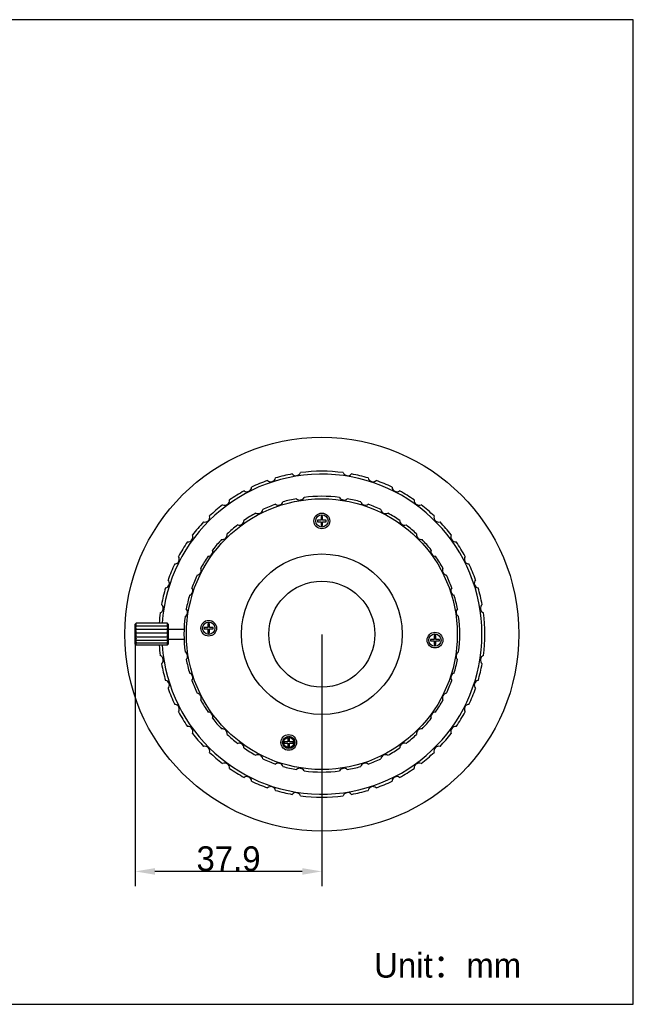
# Model space of a CAD drawing. Header units: millimetres. Extents: x 16567 to 19067, y 2074 to 4074.
# Tile 11 of 11: x 17821 to 19067, y 2074 to 4074. Entities that reach past the tile are written whole.
import ezdxf

# ---------------------------------------------------------------- set-up
doc = ezdxf.new("R2010")
doc.units = ezdxf.units.MM
doc.layers.add('標注線', color=7, linetype='Continuous')
doc.dimstyles.new('ISO-25', dxfattribs={"dimtxt": 2.5, "dimasz": 40, "dimexe": 30, "dimexo": 0.625, "dimtad": 1, "dimdec": 4, "dimdsep": 46, "dimlunit": 6, "dimtxsty": 'Standard', "dimcen": 2.5, "dimadec": 0, "dimazin": 0, "dimtfac": 1, "dimtdec": 4, "dimtmove": 0, "dimatfit": 3, "dimfxl": 1, "dimtolj": 1, "dimtzin": 0, "dimarcsym": 0})

# ---------------------------------------------------------------- blocks, each defined once
blk = doc.blocks.new('*D44')
at = {"layer": 'Defpoints', "color": 0}
for p in [(18055.8, 2825.7), (18434.8, 2825.7), (18055.8, 2343.8)]:
    blk.add_point(p, dxfattribs=at)
at = {"layer": '標注線', "color": 0, "lineweight": -2}
for p, q in [((18055.8, 2825.1), (18055.8, 2313.8)), ((18434.8, 2825.1), (18434.8, 2313.8)), ((18394.8, 2343.8), (18095.8, 2343.8))]:
    blk.add_line(p, q, dxfattribs=at)
at = {"layer": '標注線', "color": 0}
for points in [[(18095.8, 2350.5), (18095.8, 2337.1), (18055.8, 2343.8)], [(18394.8, 2337.1), (18394.8, 2350.5), (18434.8, 2343.8)]]:
    blk.add_solid(points, dxfattribs=at)
at = {"layer": '標注線', "color": 0, "insert": (18245.3, 2369.4), "char_height": 2.5, "attachment_point": 5}
blk.add_mtext('{{\\H20x;37.9}}', dxfattribs=at)

msp = doc.modelspace()

# ---------------------------------------------------------------- linework, layer by layer
for p, q in [((18436.25166, 3064.732), (18433.25166, 3064.732)), ((18433.25166, 3064.732), (18433.25166, 3057.232)), ((18436.25166, 3057.232), (18436.25166, 3064.732)), ((18433.25166, 3057.232), (18425.75166, 3057.232)), ((18425.75166, 3057.232), (18425.75166, 3054.232)), ((18425.75166, 3054.232), (18433.25166, 3054.232)), ((18433.25166, 3054.232), (18433.25166, 3046.732)), ((18433.25166, 3046.732), (18436.25166, 3046.732)), ((18443.75166, 3057.232), (18436.25166, 3057.232)), ((18436.25166, 3054.232), (18443.75166, 3054.232)), ((18436.25166, 3046.732), (18436.25166, 3054.232)), ((18443.75166, 3054.232), (18443.75166, 3057.232)), ((18055.75165, 2846.232), (18057.75165, 2848.232)), ((18055.75166, 2805.232), (18055.75166, 2846.232)), ((18120.75166, 2848.232), (18057.75165, 2848.232)), ((18057.75165, 2848.14976), (18057.75165, 2848.232)), ((18057.75165, 2846.14044), (18057.75165, 2847.45517)), ((18057.75165, 2841.66956), (18057.75165, 2844.14044)), ((18120.64221, 2841.66956), (18057.75165, 2841.66956)), ((18122.75166, 2846.232), (18120.75166, 2848.232)), ((18120.75166, 2848.232), (18120.75166, 2848.14976)), ((18120.75166, 2847.45517), (18120.75166, 2846.14044)), ((18120.75166, 2844.14044), (18120.75166, 2841.66956)), ((18122.75166, 2846.232), (18122.75166, 2805.232)), ((18206.56686, 2846.76927), (18203.56686, 2846.76927)), ((18203.56686, 2846.76927), (18203.56686, 2839.26927)), ((18206.56686, 2839.26927), (18206.56686, 2846.76927)), ((18057.75165, 2835.27638), (18057.75165, 2838.60538)), ((18120.64221, 2835.27638), (18057.75165, 2835.27638)), ((18057.75165, 2827.732), (18057.75165, 2831.51761)), ((18120.6815, 2827.732), (18057.75165, 2827.732)), ((18057.75165, 2819.94639), (18057.75165, 2823.732)), ((18120.75166, 2838.60538), (18120.75166, 2835.27638)), ((18120.75166, 2831.51761), (18120.75166, 2827.732)), ((18120.75166, 2823.732), (18120.75166, 2819.94639)), ((18122.75166, 2835.732), (18154.97501, 2835.732)), ((18203.56686, 2839.26927), (18196.06686, 2839.26927)), ((18196.06686, 2839.26927), (18196.06686, 2836.26927)), ((18196.06686, 2836.26927), (18203.56686, 2836.26927)), ((18203.56686, 2836.26927), (18203.56686, 2828.76927)), ((18203.56686, 2828.76927), (18206.56686, 2828.76927)), ((18214.06686, 2839.26927), (18206.56686, 2839.26927)), ((18206.56686, 2836.26927), (18214.06686, 2836.26927)), ((18206.56686, 2828.76927), (18206.56686, 2836.26927)), ((18214.06686, 2836.26927), (18214.06686, 2839.26927)), ((18665.93645, 2822.69473), (18662.93645, 2822.69473)), ((18662.93645, 2822.69473), (18662.93645, 2815.19473)), ((18665.93645, 2815.19473), (18665.93645, 2822.69473)), ((18055.75165, 2805.232), (18057.75165, 2803.232)), ((18120.63289, 2819.94639), (18057.75165, 2819.94639)), ((18057.75165, 2812.85862), (18057.75165, 2816.18762)), ((18120.82724, 2812.85862), (18057.75165, 2812.85862)), ((18057.75165, 2807.32356), (18057.75165, 2809.79444)), ((18120.87585, 2807.32356), (18057.75165, 2807.32356)), ((18057.75165, 2804.00883), (18057.75165, 2805.32356)), ((18120.75166, 2803.232), (18057.75165, 2803.232)), ((18120.75166, 2816.18762), (18120.75166, 2812.85862)), ((18120.75166, 2809.79444), (18120.75166, 2807.32356)), ((18120.75166, 2805.32356), (18120.75166, 2804.00883)), ((18122.75166, 2805.232), (18120.75166, 2803.232)), ((18122.75166, 2815.732), (18154.9967, 2815.732)), ((18662.93645, 2815.19473), (18655.43645, 2815.19473)), ((18655.43645, 2815.19473), (18655.43645, 2812.19473)), ((18655.43645, 2812.19473), (18662.93645, 2812.19473)), ((18662.93645, 2812.19473), (18662.93645, 2804.69473)), ((18662.93645, 2804.69473), (18665.93645, 2804.69473)), ((18673.43645, 2815.19473), (18665.93645, 2815.19473)), ((18665.93645, 2812.19473), (18673.43645, 2812.19473)), ((18665.93645, 2804.69473), (18665.93645, 2812.19473)), ((18673.43645, 2812.19473), (18673.43645, 2815.19473)), ((18366.00617, 2607.28191), (18358.50617, 2607.28191)), ((18358.50617, 2607.28191), (18358.50617, 2604.28191)), ((18358.50617, 2604.28191), (18366.00617, 2604.28191)), ((18369.00617, 2614.78191), (18366.00617, 2614.78191)), ((18366.00617, 2614.78191), (18366.00617, 2607.28191)), ((18366.00617, 2604.28191), (18366.00617, 2596.78191)), ((18369.00617, 2607.28191), (18369.00617, 2614.78191)), ((18376.50617, 2607.28191), (18369.00617, 2607.28191)), ((18369.00617, 2604.28191), (18376.50617, 2604.28191)), ((18369.00617, 2596.78191), (18369.00617, 2604.28191)), ((18376.50617, 2604.28191), (18376.50617, 2607.28191)), ((18366.00617, 2596.78191), (18369.00617, 2596.78191))]:
    msp.add_line(p, q)
for centre, radius in [((18434.75166, 2825.732), 400), ((18434.75166, 2825.732), 275), ((18434.75166, 3055.732), 16), ((18434.75166, 3055.732), 12.5), ((18434.75166, 2825.732), 163), ((18434.75166, 2825.732), 107.5), ((18205.06686, 2837.76927), 16), ((18205.06686, 2837.76927), 12.5), ((18664.43645, 2813.69473), 16), ((18664.43645, 2813.69473), 12.5), ((18367.50617, 2605.78191), 16), ((18367.50617, 2605.78191), 12.5), ((18367.50617, 2605.78191), 10.5)]:
    msp.add_circle(centre, radius)
for centre, radius, start, end in [((18434.75166, 2825.732), 325, 183.97899209, 176.02100791), ((18330.92195, 3145.28699), 10, 228.74117531, 347.25882469), ((18434.75166, 2825.732), 331, 100.48792771, 106.51207229), ((18382.18968, 3157.59528), 10, 219.74117531, 338.25882469), ((18434.75166, 2825.732), 331, 82.48792771, 97.51207229), ((18487.31364, 3157.59528), 10, 201.74117531, 320.25882469), ((18434.75166, 2825.732), 331, 73.48792771, 79.51207229), ((18538.58137, 3145.28699), 10, 192.74117531, 311.25882469), ((18282.21085, 3125.11019), 10, 237.74117531, 356.25882469), ((18434.75166, 2825.732), 331, 109.48792771, 115.51207229), ((18434.75166, 2825.732), 331, 64.48792771, 70.51207229), ((18587.29247, 3125.11019), 10, 183.74117531, 302.25882469), ((18434.75166, 2825.732), 331, 118.48792771, 124.51207229), ((18434.75166, 2825.732), 280, 100.61981363, 106.38018637), ((18390.0114, 3108.21086), 10, 226.67551148, 331.32448852), ((18434.75166, 2825.732), 280, 82.61981363, 97.38018637), ((18479.49191, 3108.21086), 10, 208.67551148, 313.32448852), ((18434.75166, 2825.732), 280, 73.61981363, 79.38018637), ((18434.75166, 2825.732), 331, 55.48792771, 61.51207229), ((18434.75166, 2825.732), 331, 127.48792771, 133.51207229), ((18237.25581, 3097.56171), 10, 246.74117531, 5.25882469), ((18434.75166, 2825.732), 280, 109.61981363, 115.38018637), ((18346.3728, 3097.73416), 10, 235.67551148, 340.32448852), ((18523.13052, 3097.73416), 10, 199.67551148, 304.32448852), ((18434.75166, 2825.732), 280, 64.61981363, 70.38018637), ((18632.2475, 3097.56171), 10, 174.74117531, 293.25882469), ((18434.75166, 2825.732), 331, 46.48792771, 52.51207229), ((18197.16378, 3063.31988), 10, 255.74117531, 14.25882469), ((18434.75166, 2825.732), 280, 118.61981363, 124.38018637), ((18304.91037, 3080.55987), 10, 244.67551148, 349.32448852), ((18564.59294, 3080.55987), 10, 190.67551148, 295.32448852), ((18434.75166, 2825.732), 280, 55.61981363, 61.38018637), ((18672.33954, 3063.31988), 10, 165.74117531, 284.25882469), ((18434.75166, 2825.732), 331, 136.48792771, 142.51207229), ((18434.75166, 2825.732), 280, 127.61981363, 133.38018637), ((18266.64508, 3057.11086), 10, 253.67551148, 358.32448852), ((18602.85824, 3057.11086), 10, 181.67551148, 286.32448852), ((18434.75166, 2825.732), 280, 46.61981363, 52.38018637), ((18434.75166, 2825.732), 331, 37.48792771, 43.51207229), ((18162.92195, 3023.22784), 10, 264.74117531, 23.25882469), ((18232.51912, 3027.96454), 10, 262.67551148, 7.32448852), ((18636.9842, 3027.96454), 10, 172.67551148, 277.32448852), ((18706.58137, 3023.22784), 10, 156.74117531, 275.25882469), ((18434.75166, 2825.732), 331, 145.48792771, 151.51207229), ((18434.75166, 2825.732), 280, 136.61981363, 142.38018637), ((18434.75166, 2825.732), 280, 37.61981363, 43.38018637), ((18434.75166, 2825.732), 331, 28.48792771, 34.51207229), ((18135.37347, 2978.27281), 10, 273.74117531, 32.25882469), ((18434.75166, 2825.732), 280, 145.61981363, 151.38018637), ((18203.3728, 2993.83858), 10, 271.67551148, 16.32448852), ((18666.13052, 2993.83858), 10, 163.67551148, 268.32448852), ((18434.75166, 2825.732), 280, 28.61981363, 34.38018637), ((18734.12985, 2978.27281), 10, 147.74117531, 266.25882469), ((18434.75166, 2825.732), 331, 154.48792771, 160.51207229), ((18434.75166, 2825.732), 331, 19.48792771, 25.51207229), ((18434.75166, 2825.732), 280, 154.61981363, 160.38018637), ((18179.92379, 2955.57328), 10, 280.67551148, 25.32448852), ((18689.57952, 2955.57328), 10, 154.67551148, 259.32448852), ((18434.75166, 2825.732), 280, 19.61981363, 25.38018637), ((18115.19667, 2929.56171), 10, 282.74117531, 41.25882469), ((18754.30665, 2929.56171), 10, 138.74117531, 257.25882469), ((18434.75166, 2825.732), 331, 163.48792771, 169.51207229), ((18434.75166, 2825.732), 280, 163.61981363, 169.38018637), ((18162.74949, 2914.11086), 10, 289.67551148, 34.32448852), ((18706.75382, 2914.11086), 10, 145.67551148, 250.32448852), ((18434.75166, 2825.732), 280, 10.61981363, 16.38018637), ((18434.75166, 2825.732), 331, 10.48792771, 16.51207229), ((18102.88837, 2878.29398), 10, 291.74117531, 50.25882469), ((18766.61494, 2878.29398), 10, 129.74117531, 248.25882469), ((18434.75166, 2825.732), 331, 172.48792771, 176.10153708), ((18434.75166, 2825.732), 280, 172.61981363, 187.38018637), ((18152.27279, 2870.47226), 10, 298.67551148, 43.32448852), ((18717.23052, 2870.47226), 10, 136.67551148, 241.32448852), ((18434.75166, 2825.732), 280, 352.61981363, 7.38018637), ((18434.75166, 2825.732), 331, 352.48792771, 7.51207229), ((18434.75166, 2825.732), 331, 183.89846834, 187.51207229), ((18102.88837, 2773.17002), 10, 309.74117531, 68.25882469), ((18152.27279, 2780.99174), 10, 316.67551148, 61.32448852), ((18717.23052, 2780.99174), 10, 118.67551148, 223.32448852), ((18766.61494, 2773.17002), 10, 111.74117531, 230.25882469), ((18434.75166, 2825.732), 331, 190.48792771, 196.51207229), ((18434.75166, 2825.732), 280, 190.61981363, 196.38018637), ((18434.75166, 2825.732), 280, 343.61981363, 349.38018637), ((18434.75166, 2825.732), 331, 343.48792771, 349.51207229), ((18162.74949, 2737.35314), 10, 325.67551148, 70.32448852), ((18706.75382, 2737.35314), 10, 109.67551148, 214.32448852), ((18115.19667, 2721.90229), 10, 318.74117531, 77.25882469), ((18434.75166, 2825.732), 280, 199.61981363, 205.38018637), ((18434.75166, 2825.732), 280, 334.61981363, 340.38018637), ((18754.30665, 2721.90229), 10, 102.74117531, 221.25882469), ((18434.75166, 2825.732), 331, 199.48792771, 205.51207229), ((18179.92379, 2695.89072), 10, 334.67551148, 79.32448852), ((18689.57952, 2695.89072), 10, 100.67551148, 205.32448852), ((18434.75166, 2825.732), 331, 334.48792771, 340.51207229), ((18135.37347, 2673.19119), 10, 327.74117531, 86.25882469), ((18434.75166, 2825.732), 280, 208.61981363, 214.38018637), ((18434.75166, 2825.732), 280, 325.61981363, 331.38018637), ((18734.12985, 2673.19119), 10, 93.74117531, 212.25882469), ((18434.75166, 2825.732), 331, 208.48792771, 214.51207229), ((18203.3728, 2657.62542), 10, 343.67551148, 88.32448852), ((18666.13052, 2657.62542), 10, 91.67551148, 196.32448852), ((18434.75166, 2825.732), 331, 325.48792771, 331.51207229), ((18434.75166, 2825.732), 280, 217.61981363, 223.38018637), ((18434.75166, 2825.732), 280, 316.61981363, 322.38018637), ((18162.92195, 2628.23615), 10, 336.74117531, 95.25882469), ((18434.75166, 2825.732), 331, 217.48792771, 223.51207229), ((18232.51912, 2623.49946), 10, 352.67551148, 97.32448852), ((18434.75166, 2825.732), 280, 226.61981363, 232.38018637), ((18434.75166, 2825.732), 280, 307.61981363, 313.38018637), ((18636.9842, 2623.49946), 10, 82.67551148, 187.32448852), ((18434.75166, 2825.732), 331, 316.48792771, 322.51207229), ((18706.58137, 2628.23615), 10, 84.74117531, 203.25882469), ((18266.64508, 2594.35314), 10, 1.67551148, 106.32448852), ((18602.85824, 2594.35314), 10, 73.67551148, 178.32448852), ((18197.16378, 2588.14412), 10, 345.74117531, 104.25882469), ((18434.75166, 2825.732), 331, 226.48792771, 232.51207229), ((18434.75166, 2825.732), 280, 235.61981363, 241.38018637), ((18304.91037, 2570.90413), 10, 10.67551148, 115.32448852), ((18564.59294, 2570.90413), 10, 64.67551148, 169.32448852), ((18434.75166, 2825.732), 280, 298.61981363, 304.38018637), ((18434.75166, 2825.732), 331, 307.48792771, 313.51207229), ((18672.33954, 2588.14412), 10, 75.74117531, 194.25882469), ((18237.25581, 2553.90229), 10, 354.74117531, 113.25882469), ((18434.75166, 2825.732), 280, 244.61981363, 250.38018637), ((18346.3728, 2553.72984), 10, 19.67551148, 124.32448852), ((18523.13052, 2553.72984), 10, 55.67551148, 160.32448852), ((18434.75166, 2825.732), 280, 289.61981363, 295.38018637), ((18632.2475, 2553.90229), 10, 66.74117531, 185.25882469), ((18434.75166, 2825.732), 331, 235.48792771, 241.51207229), ((18434.75166, 2825.732), 280, 253.61981363, 259.38018637), ((18390.0114, 2543.25313), 10, 28.67551148, 133.32448852), ((18434.75166, 2825.732), 280, 262.61981363, 277.38018637), ((18479.49191, 2543.25313), 10, 46.67551148, 151.32448852), ((18434.75166, 2825.732), 280, 280.61981363, 286.38018637), ((18434.75166, 2825.732), 331, 298.48792771, 304.51207229), ((18282.21085, 2526.35381), 10, 3.74117531, 122.25882469), ((18434.75166, 2825.732), 331, 244.48792771, 250.51207229), ((18434.75166, 2825.732), 331, 289.48792771, 295.51207229), ((18587.29247, 2526.35381), 10, 57.74117531, 176.25882469), ((18330.92195, 2506.17701), 10, 12.74117531, 131.25882469), ((18434.75166, 2825.732), 331, 253.48792771, 259.51207229), ((18382.18968, 2493.86872), 10, 21.74117531, 140.25882469), ((18487.31364, 2493.86872), 10, 39.74117531, 158.25882469), ((18434.75166, 2825.732), 331, 280.48792771, 286.51207229), ((18538.58137, 2506.17701), 10, 48.74117531, 167.25882469), ((18434.75166, 2825.732), 331, 262.48792771, 277.51207229)]:
    msp.add_arc(centre, radius, start, end)
for points, knots in [([(18057.75165, 2848.14976), (18057.54154, 2847.92253), (18057.13325, 2847.47479), (18056.54388, 2846.80822), (18056.16681, 2846.36716), (18055.98439, 2846.14976)], [0, 0, 0, 0, 0.9284412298, 1.8177627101, 2.6691646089, 2.6691646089, 2.6691646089, 2.6691646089]), ([(18055.98439, 2846.14976), (18056.16744, 2846.29215), (18056.54578, 2846.58096), (18057.13508, 2847.01595), (18057.54211, 2847.30726), (18057.75165, 2847.45517)], [0, 0, 0, 0, 0.6957594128, 1.4278398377, 2.1972883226, 2.1972883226, 2.1972883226, 2.1972883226]), ([(18057.75165, 2846.14044), (18057.54124, 2845.8613), (18057.13233, 2845.31122), (18056.54296, 2844.4935), (18056.1665, 2843.95331), (18055.98439, 2843.68707)], [0, 0, 0, 0, 1.0486600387, 2.0561686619, 3.023845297, 3.023845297, 3.023845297, 3.023845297]), ([(18055.98439, 2843.68707), (18056.16845, 2843.7368), (18056.54863, 2843.83757), (18057.13777, 2843.98858), (18057.54296, 2844.08928), (18057.75165, 2844.14044)], [0, 0, 0, 0, 0.5719969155, 1.1799059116, 1.8245256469, 1.8245256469, 1.8245256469, 1.8245256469]), ([(18057.75165, 2841.66956), (18057.54115, 2841.37239), (18057.13207, 2840.78675), (18056.5427, 2839.91653), (18056.16641, 2839.34193), (18055.98439, 2839.05874)], [0, 0, 0, 0, 1.0925003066, 2.1430285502, 3.1529448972, 3.1529448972, 3.1529448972, 3.1529448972]), ([(18122.51893, 2846.14976), (18122.33656, 2846.3671), (18121.95954, 2846.80809), (18121.37018, 2847.47467), (18120.96183, 2847.92247), (18120.75166, 2848.14976)], [0, 0, 0, 0, 0.8511562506, 1.7404613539, 2.6691646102, 2.6691646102, 2.6691646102, 2.6691646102]), ([(18120.75166, 2847.45517), (18120.96114, 2847.3073), (18121.36812, 2847.01603), (18121.95742, 2846.58105), (18122.33582, 2846.29219), (18122.51893, 2846.14976)], [0, 0, 0, 0, 0.7692320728, 1.5013273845, 2.1972883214, 2.1972883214, 2.1972883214, 2.1972883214]), ([(18122.51893, 2843.68707), (18122.33687, 2843.95323), (18121.96046, 2844.49334), (18121.3711, 2845.31107), (18120.96213, 2845.86123), (18120.75166, 2846.14044)], [0, 0, 0, 0, 0.9673978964, 1.9748888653, 3.0238452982, 3.0238452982, 3.0238452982, 3.0238452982]), ([(18120.75166, 2844.14044), (18120.9603, 2844.08929), (18121.36543, 2843.9886), (18121.95457, 2843.8376), (18122.33481, 2843.73681), (18122.51893, 2843.68707)], [0, 0, 0, 0, 0.6444392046, 1.2523621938, 1.8245256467, 1.8245256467, 1.8245256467, 1.8245256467]), ([(18122.51893, 2839.05874), (18122.33695, 2839.34185), (18121.96073, 2839.91637), (18121.37136, 2840.78659), (18120.96222, 2841.37231), (18120.75166, 2841.66956)], [0, 0, 0, 0, 1.0096255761, 2.0601356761, 3.1529448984, 3.1529448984, 3.1529448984, 3.1529448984]), ([(18055.98439, 2839.05874), (18056.16845, 2839.00902), (18056.54863, 2838.90825), (18057.13777, 2838.75724), (18057.54296, 2838.65654), (18057.75165, 2838.60538)], [0, 0, 0, 0, 0.5719969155, 1.1799059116, 1.8245256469, 1.8245256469, 1.8245256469, 1.8245256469]), ([(18057.75165, 2835.27638), (18057.54124, 2834.99724), (18057.13233, 2834.44716), (18056.54296, 2833.62944), (18056.1665, 2833.08924), (18055.98439, 2832.82301)], [0, 0, 0, 0, 1.0486600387, 2.0561686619, 3.023845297, 3.023845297, 3.023845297, 3.023845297]), ([(18055.98439, 2832.82301), (18056.16744, 2832.68062), (18056.54578, 2832.39181), (18057.13508, 2831.95682), (18057.54211, 2831.66551), (18057.75165, 2831.51761)], [0, 0, 0, 0, 0.6957594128, 1.4278398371, 2.1972883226, 2.1972883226, 2.1972883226, 2.1972883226]), ([(18057.75165, 2827.732), (18057.54151, 2827.50474), (18057.13318, 2827.05696), (18056.54382, 2826.39039), (18056.16677, 2825.94936), (18055.98439, 2825.732)], [0, 0, 0, 0, 0.928589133, 1.8179285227, 2.6691646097, 2.6691646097, 2.6691646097, 2.6691646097]), ([(18055.98439, 2825.732), (18056.16672, 2825.5147), (18056.54371, 2825.07373), (18057.13307, 2824.40716), (18057.54145, 2823.95932), (18057.75165, 2823.732)], [0, 0, 0, 0, 0.8510065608, 1.7403318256, 2.669164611, 2.669164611, 2.669164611, 2.669164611]), ([(18120.75166, 2838.60538), (18120.9603, 2838.65653), (18121.36543, 2838.75721), (18121.95457, 2838.90822), (18122.33481, 2839.009), (18122.51893, 2839.05874)], [0, 0, 0, 0, 0.6444392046, 1.2523621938, 1.8245256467, 1.8245256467, 1.8245256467, 1.8245256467]), ([(18122.51893, 2832.82301), (18122.33687, 2833.08917), (18121.96046, 2833.62928), (18121.3711, 2834.44701), (18120.96213, 2834.99716), (18120.75166, 2835.27638)], [0, 0, 0, 0, 0.9673978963, 1.9748888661, 3.0238452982, 3.0238452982, 3.0238452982, 3.0238452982]), ([(18120.75166, 2831.51761), (18120.96114, 2831.66547), (18121.36812, 2831.95674), (18121.95742, 2832.39172), (18122.33582, 2832.68058), (18122.51893, 2832.82301)], [0, 0, 0, 0, 0.7692320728, 1.5013273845, 2.1972883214, 2.1972883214, 2.1972883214, 2.1972883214]), ([(18122.51893, 2825.732), (18122.33659, 2825.9493), (18121.9596, 2826.39027), (18121.37024, 2827.05684), (18120.96186, 2827.50468), (18120.75166, 2827.732)], [0, 0, 0, 0, 0.8510065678, 1.7403318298, 2.6691646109, 2.6691646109, 2.6691646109, 2.6691646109]), ([(18120.75166, 2823.732), (18120.96181, 2823.95926), (18121.37014, 2824.40704), (18121.9595, 2825.07361), (18122.33654, 2825.51464), (18122.51893, 2825.732)], [0, 0, 0, 0, 0.9285891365, 1.8179285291, 2.6691646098, 2.6691646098, 2.6691646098, 2.6691646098]), ([(18057.75165, 2819.94639), (18057.54217, 2819.79853), (18057.1352, 2819.50726), (18056.54589, 2819.07228), (18056.1675, 2818.78342), (18055.98439, 2818.64099)], [0, 0, 0, 0, 0.7692320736, 1.5013273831, 2.1972883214, 2.1972883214, 2.1972883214, 2.1972883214]), ([(18055.98439, 2818.64099), (18056.16645, 2818.37483), (18056.54285, 2817.83472), (18057.13222, 2817.01699), (18057.54118, 2816.46683), (18057.75165, 2816.18762)], [0, 0, 0, 0, 0.9673978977, 1.9748888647, 3.0238452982, 3.0238452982, 3.0238452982, 3.0238452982]), ([(18057.75165, 2812.85862), (18057.54301, 2812.80747), (18057.13788, 2812.70678), (18056.54874, 2812.55578), (18056.16851, 2812.45499), (18055.98439, 2812.40525)], [0, 0, 0, 0, 0.6444392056, 1.2523621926, 1.8245256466, 1.8245256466, 1.8245256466, 1.8245256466]), ([(18055.98439, 2812.40525), (18056.16636, 2812.12215), (18056.54259, 2811.54763), (18057.13196, 2810.67741), (18057.54109, 2810.09169), (18057.75165, 2809.79444)], [0, 0, 0, 0, 1.0096255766, 2.0601356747, 3.1529448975, 3.1529448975, 3.1529448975, 3.1529448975]), ([(18057.75165, 2807.32356), (18057.54301, 2807.37471), (18057.13788, 2807.47539), (18056.54874, 2807.6264), (18056.16851, 2807.72718), (18055.98439, 2807.77692)], [0, 0, 0, 0, 0.6444392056, 1.2523621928, 1.8245256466, 1.8245256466, 1.8245256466, 1.8245256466]), ([(18055.98439, 2807.77692), (18056.16645, 2807.51077), (18056.54285, 2806.97066), (18057.13222, 2806.15293), (18057.54118, 2805.60277), (18057.75165, 2805.32356)], [0, 0, 0, 0, 0.9673978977, 1.9748888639, 3.0238452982, 3.0238452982, 3.0238452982, 3.0238452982]), ([(18057.75165, 2804.00883), (18057.54217, 2804.1567), (18057.1352, 2804.44797), (18056.54589, 2804.88295), (18056.1675, 2805.1718), (18055.98439, 2805.31424)], [0, 0, 0, 0, 0.7692320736, 1.5013273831, 2.1972883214, 2.1972883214, 2.1972883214, 2.1972883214]), ([(18122.51893, 2818.64099), (18122.33587, 2818.78338), (18121.95753, 2819.07219), (18121.36823, 2819.50718), (18120.9612, 2819.79848), (18120.75166, 2819.94639)], [0, 0, 0, 0, 0.6957594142, 1.4278398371, 2.1972883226, 2.1972883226, 2.1972883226, 2.1972883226]), ([(18120.75166, 2816.18762), (18120.96207, 2816.46676), (18121.37098, 2817.01684), (18121.96035, 2817.83456), (18122.33682, 2818.37475), (18122.51893, 2818.64099)], [0, 0, 0, 0, 1.0486600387, 2.0561686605, 3.023845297, 3.023845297, 3.023845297, 3.023845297]), ([(18122.51893, 2812.40525), (18122.33486, 2812.45498), (18121.95468, 2812.55575), (18121.36555, 2812.70676), (18120.96036, 2812.80746), (18120.75166, 2812.85862)], [0, 0, 0, 0, 0.5719969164, 1.1799059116, 1.8245256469, 1.8245256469, 1.8245256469, 1.8245256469]), ([(18120.75166, 2809.79444), (18120.96216, 2810.09161), (18121.37124, 2810.67725), (18121.96062, 2811.54747), (18122.3369, 2812.12207), (18122.51893, 2812.40525)], [0, 0, 0, 0, 1.0925003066, 2.143028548, 3.1529448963, 3.1529448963, 3.1529448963, 3.1529448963]), ([(18122.51893, 2807.77692), (18122.33486, 2807.7272), (18121.95468, 2807.62643), (18121.36555, 2807.47542), (18120.96036, 2807.37472), (18120.75166, 2807.32356)], [0, 0, 0, 0, 0.5719969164, 1.1799059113, 1.8245256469, 1.8245256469, 1.8245256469, 1.8245256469]), ([(18120.75166, 2805.32356), (18120.96207, 2805.60269), (18121.37098, 2806.15277), (18121.96035, 2806.9705), (18122.33682, 2807.51069), (18122.51893, 2807.77692)], [0, 0, 0, 0, 1.0486600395, 2.0561686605, 3.023845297, 3.023845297, 3.023845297, 3.023845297]), ([(18122.51893, 2805.31424), (18122.33587, 2805.17185), (18121.95753, 2804.88303), (18121.36823, 2804.44805), (18120.9612, 2804.15674), (18120.75166, 2804.00883)], [0, 0, 0, 0, 0.6957594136, 1.4278398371, 2.1972883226, 2.1972883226, 2.1972883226, 2.1972883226])]:
    msp.add_open_spline(points, degree=3, knots=knots)
at = {"layer": '標注線'}
for p, q in [((19067.10516, 4073.89195), (16567.10516, 4073.89195)), ((19067.10516, 2073.89195), (19067.10516, 4073.89195)), ((16567.10516, 2073.89195), (19067.10516, 2073.89195))]:
    msp.add_line(p, q, dxfattribs=at)

# ---------------------------------------------------------------- texts
at = {"layer": '標注線', "insert": (18540.95223, 2178.02961), "char_height": 50, "attachment_point": 1}
msp.add_mtext_dynamic_manual_height_columns('Unit：mm', width=366.2465931, gutter_width=12.5, heights=[0], dxfattribs=at)

# ---------------------------------------------------------------- dimensions: what is measured, and where the dimension line sits
at = {"layer": '標注線'}
dim = msp.add_linear_dim(base=(18055.75166, 2343.78555), p1=(18434.75166, 2825.732), p2=(18055.75166, 2825.732), angle=180, text='{{\\H20x;37.9}}', dimstyle='ISO-25', override={"dimdec": 1, "dimdsep": 44, "dimlunit": 2, "dimtdec": 1, "dimtolj": 0, "dimtzin": 8}, dxfattribs=at)
dim.commit()
dim.dimension.update_dxf_attribs({"geometry": '*D44', "text_midpoint": (18245.25166, 2343.78555), "dimtype": 161})

doc.saveas('drawing.dxf')
